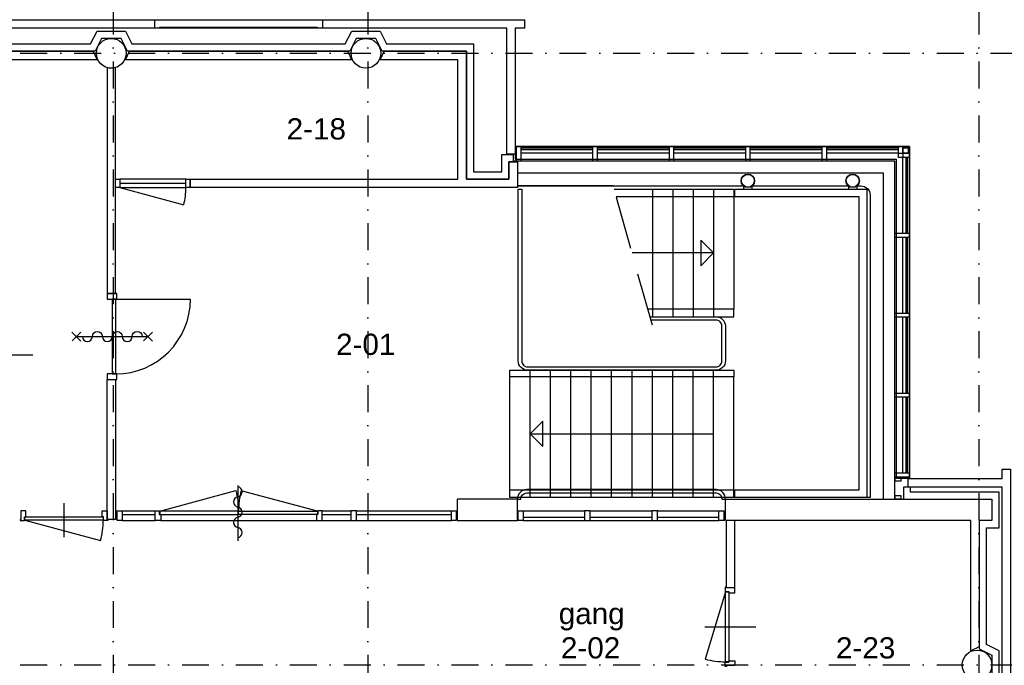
# Model space of a CAD drawing. Header units: millimetres. Extents: x 1137596 to 6076935, y -417599 to 265181.
# Tile 43 of 47: x 1452129 to 1463729, y -306275 to -298676. Entities that reach past the tile are written whole.
import ezdxf
from ezdxf.enums import TextEntityAlignment as Align

# ---------------------------------------------------------------- set-up
doc = ezdxf.new("R2010")
doc.units = ezdxf.units.MM
doc.header["$LTSCALE"] = 50
doc.linetypes.add('DASHDOT2', pattern=[12.7, 6.35, -3.175, 0, -3.175])
doc.linetypes.add('DASHED', pattern=[18.75, 12.5, -6.25])
doc.layers.get('0').update_dxf_attribs({"linetype": 'CONTINUOUS'})
for name, color, linetype in [('00---0--FM-BRU3DEF', 4, 'CONTINUOUS'), ('AL21----_BUITENWAND', 3, 'CONTINUOUS'), ('AL21K---_ISOLATIE', 1, 'CONTINUOUS'), ('AL22----_BINNENWAND', 3, 'CONTINUOUS'), ('AL24----_TRAPPEN', 1, 'CONTINUOUS'), ('AL27----_DAKEN', 7, 'CONTINUOUS'), ('AL28----_KONSTRUKTIES', 4, 'CONTINUOUS'), ('AL31----_BUITENKOZIJN', 2, 'CONTINUOUS'), ('AL32----_BINNENKOZIJN', 7, 'CONTINUOUS'), ('AL32----_BINNENKOZIJN_1', 1, 'CONTINUOUS'), ('AL34----_BALUSTRADES', 1, 'CONTINUOUS'), ('Beveilig-Alg-Az', 1, 'CONTINUOUS'), ('bib', 7, 'CONTINUOUS'), ('BiKoz-Draai-Az', 8, 'CONTINUOUS'), ('BiKoz-Hout-Drs', 2, 'CONTINUOUS'), ('Stramien-Alg-Az', 9, 'DASHDOT2'), ('Txt25', 2, 'CONTINUOUS')]:
    doc.layers.add(name, color=color, linetype=linetype)
doc.styles.add('BOS3', font='arial.ttf')
doc.dimstyles.new('BOS3', dxfattribs={"dimtxt": 2.5, "dimasz": 1.25, "dimexe": 1.25, "dimexo": 0, "dimgap": 1.25, "dimtad": 1, "dimdec": 3, "dimdsep": 46, "dimtxsty": 'BOS3', "dimblk": 'SMALL', "dimblk1": 'SMALL', "dimblk2": 'SMALL', "dimsah": 1, "dimcen": 2.5, "dimclrd": 1, "dimclre": 1, "dimclrt": 2, "dimadec": 4, "dimazin": 2, "dimtfac": 0.4, "dimtdec": 0, "dimtix": 1, "dimtmove": 2, "dimatfit": 3, "dimfxl": 1.25, "dimfxlon": 1, "dimtvp": 1, "dimtolj": 1, "dimarcsym": 0})

# ---------------------------------------------------------------- blocks, each defined once
blk = doc.blocks.new('stramienen')
at = {"layer": 'Stramien-Alg-Az'}
for points in [[(717425.4193, -557711.0234), (717425.4193, -629125.5137)], [(720425.4195, -557711.0234), (720425.4195, -629125.5137)], [(727625.4193, -557711.0234), (727625.4193, -629125.5137)], [(703629.6064, -570317.1403), (776404.4348, -570317.1403)], [(703629.6064, -577517.1403), (776404.4348, -577517.1403)]]:
    blk.add_lwpolyline(points, dxfattribs=at)
blk = doc.blocks.new('h651-06-')
at = {"color": 0, "linetype": 'ByBlock'}
blk.add_line((-324, 0), (324, 0), dxfattribs=at)
for centre, start, end in [((-252, -10), 9.4623, 170.5377), ((-132, 10), 189.4623, 350.5377), ((-12, -10), 9.4623, 170.5377), ((108, 10), 189.4623, 350.5377), ((228, -10), 9.4623, 170.5377)]:
    blk.add_arc(centre, 60.8, start, end, dxfattribs=at)
blk = doc.blocks.new('*U249')
at = {"layer": 'Beveilig-Alg-Az'}
blk.add_line((507, -361), (507, 483), dxfattribs=at)
for points in [[(454, 429), (560, 536)], [(558, 431), (456, 534)], [(454, -414), (560, -308)], [(558, -412), (456, -310)]]:
    blk.add_lwpolyline(points, dxfattribs=at)
blk.add_lwpolyline([(507, -290, 1), (507, -173, -1), (507, -55, 1), (507, 62, -1), (507, 179, 1), (507, 296, -1), (507, 414)], format="xyb", dxfattribs=at)
at = {"layer": 'BiKoz-Draai-Az'}
blk.add_line((67, 102), (67, 982), dxfattribs=at)
blk.add_arc((67, 102), 880, 0, 90, dxfattribs=at)
at = {"layer": 'BiKoz-Hout-Drs'}
for points in [[(67, 114), (0, 114), (0, 0), (67, 0)], [(67, 62), (947, 62), (947, 102), (67, 102)], [(1014, 114), (947, 114), (947, 0), (1014, 0)]]:
    blk.add_lwpolyline(points, close=True, dxfattribs=at)
blk = doc.blocks.new('_Small')
at = {"color": 0, "linetype": 'ByBlock', "lineweight": -2}
blk.add_circle((0, 0), 0.25, dxfattribs=at)

msp = doc.modelspace()

# ---------------------------------------------------------------- linework, layer by layer
at = {"layer": '00---0--FM-BRU3DEF', "color": 3}
msp.add_lwpolyline([(1445707.0326, -347671.5677), (1445705.2043, -300871.5964), (1445613.0535, -300871.6), (1445613.0321, -298676.5509), (1453716.0108, -298676.5795), (1453716.0136, -298770.5843), (1453779.9228, -298770.5843), (1453781.0141, -298770.5843), (1453781.0141, -298762.5843), (1455635.0137, -298762.5834), (1455635.0137, -298770.5843), (1455700.0114, -298770.5843), (1455700.0114, -298676.5795), (1458077.9965, -298676.5795), (1458077.9965, -298776.5863), (1457967.996, -298776.5864), (1457967.996, -300167.5868), (1462612.9975, -300167.5868), (1462613.0035, -304076.5814), (1463703.0063, -304076.5797), (1463703.0063, -303966.5809), (1463803.0073, -303966.5809)], dxfattribs=at)
at = {"layer": 'AL21----_BUITENWAND'}
for points in [[(1445713.0185, -300871.599), (1445613.0185, -300871.598), (1445613.0219, -298676.5795), (1458077.9907, -298676.5795), (1458077.9907, -298776.5863), (1457967.391, -298776.5864), (1457967.9921, -300259.5863), (1457867.9907, -300259.5863), (1457867.9907, -298776.5863), (1445713.0219, -298776.5795), (1445713.0424, -300871.599)], [(1457291.9974, -300551.5868), (1457291.9958, -299146.5873), (1456375.9943, -299146.5882), (1456422.9954, -299046.5866), (1457391.9931, -299046.5873), (1457391.9987, -300551.5863), (1457892.9911, -300551.5911), (1457892.9911, -300349.5863), (1457992.9921, -300349.5863), (1457992.9921, -300651.5868), (1457291.9975, -300651.5868)], [(1463702.9997, -304176.5807), (1462596.9975, -304176.5826), (1462596.9975, -304076.5814), (1463703.001, -304076.5814), (1463703.001, -303966.5809), (1463803.0014, -303966.5848), (1463803.0131, -320671.5765), (1463703.0131, -320671.5763), (1463703.0131, -304176.5807)], [(1463432.9862, -304571.58), (1463432.9955, -306056.586), (1463332.9955, -306103.5869), (1463332.9813, -304571.5812)]]:
    msp.add_lwpolyline(points, dxfattribs=at)
for points in [[(1446176.0219, -299146.5795), (1446223.0224, -299046.5784), (1452993.022, -299046.5795), (1453040.0218, -299146.5795)], [(1453376.0219, -299146.5873), (1453423.0217, -299046.5873), (1455993.101, -299046.5873), (1456039.995, -299146.5873)], [(1462508.9946, -304061.5795), (1462508.9946, -304107.5799), (1462442.9955, -304107.5799), (1462442.9955, -304061.5795)], [(1462508.9946, -304275.5804), (1462508.9946, -304321.5795), (1462442.9955, -304321.5795), (1462442.9955, -304275.5804)]]:
    msp.add_lwpolyline(points, close=True, dxfattribs=at)
at = {"layer": 'AL21K---_ISOLATIE'}
for points in [[(1446251.0058, -298961.5785), (1452965.0378, -298961.5785), (1453040.0378, -298811.5795), (1453376.006, -298811.5873), (1453451.005, -298961.5873), (1455965.0112, -298961.5873), (1456040.9445, -298811.5873), (1456375.9775, -298811.5882), (1456450.9765, -298961.5863), (1457476.9933, -298961.5863), (1457476.9933, -300466.5873), (1457807.9907, -300466.5873), (1457807.9907, -300264.5863), (1457942.9916, -300264.5863), (1457942.9916, -300349.5863), (1457892.9931, -300349.5863), (1457892.9911, -300551.5863), (1457391.9987, -300551.5863), (1457391.9931, -299046.5873), (1456398.446, -299046.5873), (1456323.4452, -298896.5882), (1456092.5441, -298896.5873), (1456017.5434, -299046.5873), (1453398.4727, -299046.5873), (1453323.4728, -298896.5873), (1453092.5709, -298896.5795), (1453017.571, -299046.5785), (1446198.4726, -299046.5785)], [(1463667.9965, -306439.5674), (1463667.9955, -306103.6019), (1463517.9975, -306028.6029), (1463518.0021, -304656.5819), (1463667.9916, -304656.5819), (1463667.9916, -304236.5751), (1462624.9975, -304236.5824), (1462624.9975, -304176.5826), (1462539.9975, -304176.5826), (1462539.9975, -304320.6913), (1463582.9907, -304321.579), (1463583.0033, -304571.578), (1463433.0114, -304571.585), (1463432.9955, -306081.1351), (1463582.9946, -306156.136), (1463582.9965, -306387.0351)]]:
    msp.add_lwpolyline(points, dxfattribs=at)
at = {"layer": 'AL22----_BINNENWAND'}
msp.add_lwpolyline([(1453158.0218, -301898.4466), (1453258.022, -301898.4466), (1453258.022, -299239.2846, -0.1458771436), (1453158.0218, -299239.2846)], format="xyb", close=True, dxfattribs=at)
for points in [[(1457992.9931, -300479.5809), (1462299.9877, -300479.5809), (1462299.9858, -304321.6078), (1462439.9858, -304321.6078), (1462439.9858, -300339.579), (1457942.9921, -300339.579)], [(1457292.0226, -300651.5868), (1454138.0208, -300651.5868), (1454138.0208, -300551.5868), (1457292.0226, -300551.5868)], [(1463332.9813, -304571.5812), (1460452.9907, -304571.6136), (1460442.9911, -304561.6141), (1460442.9892, -304331.6139), (1460452.9887, -304321.6146), (1463573.0239, -304321.5846), (1463582.9907, -304331.5516), (1463582.9907, -304561.6185), (1463573.031, -304571.5785), (1463432.9862, -304571.58)], [(1460555.7427, -305364.5943), (1460555.7447, -304571.6136), (1460452.9907, -304571.6136), (1460452.9907, -305354.5949)]]:
    msp.add_lwpolyline(points, dxfattribs=at)
for points in [[(1453158.0218, -302912.4466), (1453258.022, -302912.4466), (1453258.022, -304557.6087), (1453158.0218, -304557.6087)], [(1457282.0226, -304571.6136), (1457993.0297, -304571.6136), (1457993.0297, -304321.6136), (1457282.0226, -304321.6136)]]:
    msp.add_lwpolyline(points, close=True, dxfattribs=at)
at = {"layer": 'AL24----_TRAPPEN'}
msp.add_lwpolyline([(1461995.6265, -300631.5824), (1462037.9938, -300631.5825, -0.4142130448), (1462147.9936, -300741.5825), (1462147.9936, -304301.5791), (1457902.991, -304301.5839), (1457902.991, -302881.579)], format="xyb", dxfattribs=at)
for points in [[(1457992.9921, -300631.5753), (1460655.2638, -300631.58)], [(1459119.9317, -300631.5809), (1457992.9921, -300631.5787)], [(1459582.9887, -300671.5799), (1459582.9887, -302171.5799)], [(1459822.9902, -300671.5799), (1459822.9902, -302171.5799)], [(1460062.9902, -300671.5799), (1460062.9902, -302171.5799)], [(1460302.9897, -300671.5799), (1460302.9897, -302171.5799)], [(1460542.9892, -300671.5799), (1460542.9892, -302081.5799)], [(1460760.6297, -300631.5802), (1461890.3511, -300631.5822)], [(1460302.9897, -301421.579), (1459342.9911, -301421.5887)], [(1458142.9892, -304301.5809), (1458142.9892, -302801.579)], [(1458382.9907, -304301.5809), (1458382.9907, -302801.579)], [(1458622.9902, -304301.5809), (1458622.9902, -302801.579)], [(1458862.9897, -304301.5809), (1458862.9897, -302801.579)], [(1459102.9897, -304301.5809), (1459102.9897, -302801.579)], [(1459342.9892, -304301.5809), (1459342.9892, -302801.579)], [(1459582.9887, -304301.5809), (1459582.9887, -302801.579)], [(1459822.9902, -304301.5809), (1459822.9902, -302801.579)], [(1460062.9902, -304301.5809), (1460062.9902, -302801.579)], [(1460302.9897, -304301.5809), (1460302.9897, -302801.579)], [(1460542.9892, -304301.5809), (1460542.9892, -302881.579)], [(1458142.9892, -303551.5799), (1460302.9897, -303551.5648)]]:
    msp.add_lwpolyline(points, dxfattribs=at)
at = {"layer": 'AL24----_TRAPPEN', "linetype": 'DASHED'}
msp.add_lwpolyline([(1459583.0141, -302271.5795), (1459103.0151, -300571.579)], dxfattribs=at)
at = {"layer": 'AL24----_TRAPPEN'}
for points in [[(1460302.9897, -301421.579), (1460152.9897, -301271.579), (1460152.9897, -301571.579)], [(1458142.9892, -303551.5799), (1458292.9892, -303701.5799), (1458292.9892, -303401.5799)]]:
    msp.add_lwpolyline(points, close=True, dxfattribs=at)
at = {"layer": 'AL27----_DAKEN'}
for points in [[(1462610.8672, -304075.5751), (1462610.8672, -300166.5726), (1457965.8658, -300166.5726), (1457965.8658, -300266.5726), (1457965.8658, -300316.5726), (1462460.8673, -300316.5726)], [(1462610.8673, -304075.5751), (1462460.8673, -304075.5751), (1462460.8673, -300316.5726)]]:
    msp.add_lwpolyline(points, dxfattribs=at)
at = {"layer": 'AL28----_KONSTRUKTIES'}
for points in [[(1460657.1904, -300633.2182), (1460657.1904, -300671.5819)], [(1460758.7929, -300671.5819), (1460758.7929, -300633.2191)], [(1461892.1899, -300633.2182), (1461892.1899, -300671.5819)], [(1461993.7924, -300671.5819), (1461993.7924, -300633.2191)]]:
    msp.add_lwpolyline(points, dxfattribs=at)
for centre, radius in [((1453208.0221, -299071.5795), 175), ((1456208.0226, -299071.5795), 175), ((1460707.9916, -300572.0819), 79.5), ((1460707.9916, -300572.0819), 75.5), ((1461942.9911, -300572.0819), 79.5), ((1461942.9911, -300572.0819), 75.5), ((1463408.0209, -306271.5799), 175)]:
    msp.add_circle(centre, radius, dxfattribs=at)
at = {"layer": 'AL31----_BUITENKOZIJN'}
for points in [[(1457982.9955, -300339.579), (1457982.9955, -300167.579), (1458032.996, -300167.579), (1458032.996, -300339.579)], [(1458882.996, -300339.579), (1458882.996, -300167.579), (1458932.9946, -300167.579), (1458932.9946, -300339.579)], [(1459782.9946, -300339.579), (1459782.9946, -300167.579), (1459832.9955, -300167.579), (1459832.9955, -300339.579)], [(1460682.9955, -300339.579), (1460682.9955, -300166.579), (1460732.996, -300166.579), (1460732.996, -300339.579)], [(1461582.996, -300339.579), (1461582.996, -300166.579), (1461632.9946, -300166.579), (1461632.9946, -300339.579)], [(1462482.9926, -300296.5819), (1462482.9926, -300166.579), (1462532.9936, -300166.579), (1462532.9936, -300296.5819)], [(1462596.9926, -300182.5819), (1462596.9926, -300246.5809), (1462532.9936, -300246.5809), (1462532.9936, -300182.5819)], [(1462482.9926, -300296.5819), (1462482.9926, -300246.5809), (1462612.9936, -300246.5809), (1462612.9936, -300296.5819)], [(1462439.9936, -301237.8309), (1462439.9936, -301187.8192), (1462612.9936, -301187.8192), (1462612.9936, -301237.8309)], [(1462439.9936, -302179.0795), (1462439.9936, -302129.0829), (1462612.9936, -302129.0829), (1462612.9936, -302179.0795)], [(1462439.9955, -303120.3304), (1462439.9955, -303070.3299), (1462612.9936, -303070.3299), (1462612.9936, -303120.3304)], [(1462439.9975, -304061.5814), (1462439.9975, -304011.5809), (1462612.9955, -304011.5809), (1462612.9955, -304061.5814)]]:
    msp.add_lwpolyline(points, close=True, dxfattribs=at)
for points in [[(1458882.998, -300167.579), (1458032.996, -300167.579)], [(1458882.996, -300189.5809), (1458032.996, -300189.5809)], [(1458882.996, -300207.5799), (1458032.996, -300207.5799)], [(1459782.9965, -300167.579), (1458932.9946, -300167.579)], [(1459782.9946, -300189.5809), (1458932.9946, -300189.5809)], [(1459782.9946, -300207.5799), (1458932.9946, -300207.5799)], [(1460682.997, -300166.579), (1459832.9955, -300166.579)], [(1460682.9955, -300189.5809), (1459832.9955, -300189.5809)], [(1460682.9955, -300207.5799), (1459832.9955, -300207.5799)], [(1461582.998, -300166.579), (1460732.996, -300166.579)], [(1461582.996, -300189.5809), (1460732.996, -300189.5809)], [(1461582.996, -300207.5799), (1460732.996, -300207.5799)], [(1462482.9985, -300166.579), (1461632.9946, -300166.579)], [(1462482.9926, -300189.5809), (1461632.9946, -300189.5809)], [(1462482.9926, -300207.5799), (1461632.9946, -300207.5799)], [(1458882.998, -300246.5809), (1458032.996, -300246.5809)], [(1459782.9965, -300246.5809), (1458932.9946, -300246.5809)], [(1460682.997, -300246.5809), (1459832.9955, -300246.5809)], [(1461582.998, -300246.5809), (1460732.996, -300246.5809)], [(1462482.9985, -300246.5809), (1461632.9946, -300246.5809)], [(1462532.9936, -301187.8192), (1462532.9961, -300296.5819)], [(1462571.9926, -301187.8299), (1462571.9951, -300296.5819)], [(1462589.9936, -301187.8299), (1462589.9961, -300296.5819)], [(1462612.9936, -301187.8192), (1462612.9961, -300296.5819)], [(1462532.9936, -302129.0829), (1462532.9936, -301237.8309)], [(1462571.9926, -302129.0829), (1462571.9926, -301237.8309)], [(1462589.9936, -302129.0829), (1462589.9936, -301237.8309)], [(1462612.9936, -302129.0829), (1462612.9936, -301237.8309)], [(1462532.9936, -303070.3314), (1462532.9936, -302179.0795)], [(1462571.9926, -303070.3299), (1462571.9926, -302179.0795)], [(1462589.9936, -303070.3299), (1462589.9936, -302179.0795)], [(1462612.9936, -303070.3314), (1462612.9936, -302179.0795)], [(1462532.9955, -304011.5843), (1462532.993, -303120.3304)], [(1462571.9946, -304011.5804), (1462571.9946, -303120.3304)], [(1462589.9955, -304011.5804), (1462589.993, -303120.3304)], [(1462612.9955, -304011.5824), (1462612.993, -303120.3304)]]:
    msp.add_lwpolyline(points, dxfattribs=at)
at = {"layer": 'AL32----_BINNENKOZIJN'}
for points in [[(1453258.0208, -300651.5868), (1453258.0208, -300551.5868), (1453308.0208, -300551.5868), (1453308.0208, -300651.5868)], [(1454088.0208, -300651.5868), (1454088.0208, -300551.5868), (1454138.0208, -300551.5868), (1454138.0208, -300651.5868)], [(1452201.0219, -304457.5834), (1452144.0218, -304457.5834), (1452144.0218, -304557.5834), (1452134.0225, -304557.5834), (1452134.0225, -304571.5834), (1452184.0221, -304571.5834), (1452184.0221, -304528.5834), (1452201.0219, -304528.5834)], [(1453101.0217, -304457.5834), (1453158.0218, -304457.5834), (1453158.0218, -304557.5834), (1453168.021, -304557.5834), (1453168.021, -304571.5834), (1453118.0214, -304571.5834), (1453118.0214, -304528.5834), (1453101.0217, -304528.5834)], [(1453335.0124, -304571.6117), (1453278.0123, -304571.6117), (1453278.0123, -304471.7416), (1453268.0129, -304471.7416), (1453268.0129, -304457.6114), (1453335.0124, -304457.6114)], [(1453791.0151, -304571.6117), (1453724.0156, -304571.6117), (1453724.0156, -304457.6114), (1453774.0152, -304457.6114), (1453774.0152, -304500.6105), (1453791.0151, -304500.6105)], [(1454708.0782, -304460.6112), (1453779.0159, -304460.6112), (1453779.0159, -304500.6105), (1454708.0782, -304500.6105)], [(1455637.0152, -304500.6105), (1454708.0146, -304500.6105), (1454708.0146, -304460.6112), (1455637.0152, -304460.6112)], [(1455625.016, -304571.6117), (1455692.0154, -304571.6117), (1455692.0154, -304457.6114), (1455642.0149, -304457.6114), (1455642.0149, -304500.6105), (1455625.0217, -304500.6105)], [(1456031.0219, -304457.6114), (1456031.0219, -304571.6117), (1456098.0214, -304571.6117), (1456098.0214, -304457.6114)], [(1457215.0212, -304571.6117), (1457215.0212, -304457.6114), (1457282.0226, -304457.6114), (1457282.0226, -304471.6124), (1457272.0214, -304471.6124), (1457272.0214, -304571.6117)], [(1458060.0312, -304457.6134), (1458060.0312, -304571.6136), (1457993.0297, -304571.6136), (1457993.0297, -304557.6144), (1458003.0307, -304557.6144), (1458003.0307, -304457.6134)], [(1458784.0165, -304457.6134), (1458784.0165, -304571.6136), (1458851.018, -304571.6136), (1458851.018, -304457.6134)], [(1459575.0033, -304457.6134), (1459575.0033, -304571.6136), (1459642.0029, -304571.6136), (1459642.0029, -304457.6134)], [(1460365.9907, -304571.6136), (1460365.9907, -304457.6134), (1460422.9907, -304457.6134), (1460422.9907, -304557.6144), (1460432.9902, -304557.6144), (1460432.9902, -304571.6136)], [(1453113.0218, -304528.5834), (1453113.0218, -304568.5834), (1452189.0218, -304568.5834), (1452189.0218, -304528.5834)], [(1460484.7437, -305421.5944), (1460555.7427, -305421.5944), (1460555.7427, -305364.5943), (1460455.7437, -305364.5943), (1460455.7437, -305354.5949), (1460441.7447, -305354.5949), (1460441.7447, -305404.5955), (1460484.7437, -305404.5955)], [(1460455.7437, -306288.5952), (1460441.7447, -306288.5952), (1460441.7447, -306238.5946), (1460484.7437, -306238.5946), (1460484.7437, -306221.5957), (1460555.7447, -306221.5957), (1460555.7447, -306278.5958), (1460455.7437, -306278.5958)]]:
    msp.add_lwpolyline(points, close=True, dxfattribs=at)
for points in [[(1454088.0208, -300551.5868), (1453308.0208, -300551.5868)], [(1453308.0208, -300601.5868), (1454088.0208, -300601.5868)], [(1453308.0208, -300651.5868), (1454088.0208, -300651.5868)], [(1453335.0124, -304457.6114), (1453724.0156, -304457.6114)], [(1453335.0124, -304498.9853), (1453724.0156, -304498.9874)], [(1454708.0782, -304460.6112), (1453779.0159, -304460.6112)], [(1454708.0146, -304460.6112), (1455637.0152, -304460.6112)], [(1455692.0154, -304457.6114), (1456031.0219, -304457.6114)], [(1455692.0154, -304498.9872), (1456031.0219, -304498.9872)], [(1456098.0214, -304457.6114), (1457215.0212, -304457.6114)], [(1456098.0214, -304498.9872), (1457215.0212, -304498.9872)], [(1458060.0312, -304457.6134), (1458784.0165, -304457.6134)], [(1458851.018, -304457.6134), (1459575.0033, -304457.6134)], [(1459642.0029, -304457.6134), (1460365.9907, -304457.6134)], [(1453335.0124, -304571.6117), (1453724.0156, -304571.6117)], [(1453791.0151, -304571.6117), (1455625.016, -304571.6117), (1455625.016, -304571.6117)], [(1455692.0154, -304571.6117), (1456031.0219, -304571.6117)], [(1456098.0214, -304571.6117), (1457215.0212, -304571.6117)], [(1458060.0312, -304530.2399), (1458784.0165, -304530.2399)], [(1458060.0312, -304571.6136), (1458784.0165, -304571.6136)], [(1458851.018, -304530.2399), (1459575.0033, -304530.2399)], [(1458851.018, -304571.6136), (1459575.0033, -304571.6136)], [(1459642.0029, -304530.2399), (1460365.9907, -304530.2399)], [(1459642.0029, -304571.6136), (1460365.9907, -304571.6136)], [(1460484.7437, -305409.5951), (1460484.7437, -306233.595), (1460444.7442, -306233.595), (1460444.7442, -305409.5951)], [(1460444.7442, -306233.595), (1460444.7442, -305409.5951)], [(1460444.7452, -305409.5951), (1460484.7437, -305409.5951)]]:
    msp.add_lwpolyline(points, dxfattribs=at)
at = {"layer": 'AL32----_BINNENKOZIJN_1'}
for points in [[(1453308.0208, -300651.5868), (1454061.443, -300853.4656, 0.0655434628), (1454088.0208, -300651.5868, 0.0655434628)], [(1453779.0228, -304460.6112), (1454675.2051, -304218.9123, -0.0655434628), (1454707.2247, -304459.097, -0.0655434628)], [(1455636.2216, -304460.6112), (1454739.704, -304220.39, 0.0655434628), (1454708.0782, -304460.6112, 0.0655434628)], [(1452189.0218, -304568.5834), (1453081.5372, -304807.7322, 0.0655434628), (1453113.0218, -304568.5834, 0.0655434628)]]:
    msp.add_lwpolyline(points, format="xyb", dxfattribs=at)
msp.add_lwpolyline([(1452651.0218, -304768.2511), (1452651.0218, -304368.2511)], dxfattribs=at)
at = {"layer": 'AL32----_BINNENKOZIJN_1', "linetype": 'Continuous'}
msp.add_lwpolyline([(1460444.7452, -305409.5951), (1460203.0072, -306201.7694, 0.0655434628), (1460444.7442, -306233.595, 0.0655434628)], format="xyb", dxfattribs=at)
msp.add_lwpolyline([(1460201.7437, -305821.5943), (1460801.7439, -305821.5962)], dxfattribs=at)
at = {"layer": 'AL34----_BALUSTRADES'}
for points in [[(1459554.7575, -302171.5848), (1460332.9899, -302171.5833, -0.4142112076), (1460442.9901, -302281.5822), (1460442.9942, -302691.5829, -0.4142162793), (1460332.9943, -302801.584), (1458112.9927, -302801.5856, -0.4142137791), (1458002.9926, -302691.5856), (1458002.9926, -300671.5857), (1458042.9936, -300671.5857), (1458042.9936, -302691.5824, 0.4142140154), (1458112.9937, -302761.5824), (1460332.9953, -302761.579, 0.414216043), (1460402.9952, -302691.5783), (1460402.9911, -302281.5869, 0.4142184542), (1460332.9892, -302211.5876), (1459566.0582, -302211.6081)], [(1458103.6832, -304206.5746, 0.4160112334), (1457992.9931, -304321.5785), (1457992.9931, -304321.5785), (1458032.9921, -304321.5804), (1458032.9921, -304321.5804, -0.4159032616), (1458103.4101, -304246.5738), (1460332.9932, -304246.5758, -0.4142133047), (1460402.9931, -304321.5692), (1460402.9931, -304321.5692), (1460442.9921, -304321.5672), (1460442.9921, -304321.5672, 0.4142133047), (1460332.9922, -304206.5765), (1458103.6832, -304206.5746)]]:
    msp.add_lwpolyline(points, format="xyb", dxfattribs=at)
for points in [[(1459131.2258, -300671.5805), (1460542.9954, -300671.5819), (1460542.9954, -300761.5819), (1459156.6376, -300761.5806)], [(1459554.7548, -302171.5799), (1460542.9892, -302171.5799), (1460542.9892, -302081.5799), (1459532.1664, -302081.5799)], [(1457902.9892, -304211.5809), (1460542.9892, -304211.5809), (1460542.9892, -304301.5809), (1457902.9892, -304301.5809)]]:
    msp.add_lwpolyline(points, dxfattribs=at)
for points in [[(1460552.9946, -304301.5834), (1460552.9946, -304211.5836), (1462017.9946, -304211.5799), (1462017.9907, -300761.5799), (1460552.9907, -300761.5838), (1460552.9907, -300671.5829), (1462107.9907, -300671.5799), (1462107.9946, -304301.5797)], [(1457902.9892, -302881.579), (1457902.9892, -302801.579), (1460542.9892, -302801.579), (1460542.9892, -302881.579)]]:
    msp.add_lwpolyline(points, close=True, dxfattribs=at)

# ---------------------------------------------------------------- block references
msp.add_blockref('stramienen', (735804.6339, 271245.5598))
at = {"layer": 'AL32----_BINNENKOZIJN', "rotation": 270}
msp.add_blockref('h651-06-', (1454698.4089, -304484.5377), dxfattribs=at)
at = {"layer": 'bib', "rotation": 270}
msp.add_blockref('*U249', (1453158.0218, -301898.4466), dxfattribs=at)

# ---------------------------------------------------------------- texts
at = {"layer": 'Txt25', "style": 'BOS3'}
for s, p in [('2-18', (1455623.4601, -300085.8204)), ('2-01', (1456205.5487, -302621.8204)), ('gang', (1458868.0672, -305790.5464)), ('2-02', (1458854.8452, -306194.8204)), ('2-23', (1462095.4896, -306194.8204))]:
    msp.add_text(s, height=250, dxfattribs=at).set_placement(p, align=Align.CENTER)

# ---------------------------------------------------------------- leaders
at = {"layer": 'AL22----_BINNENWAND'}
msp.add_leader([(1452285.252, -302623.4674), (1449935.8055, -302623.4674)], dimstyle='BOS3', override={"dimscale": 0}, dxfattribs=at)

doc.saveas('drawing.dxf')
